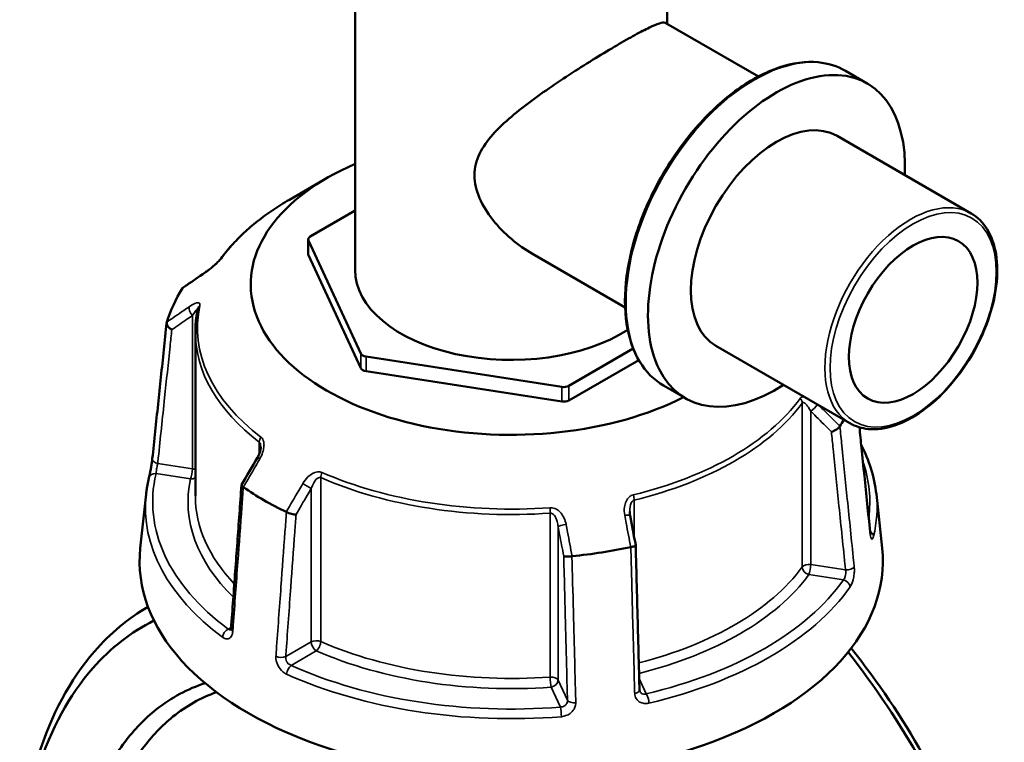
# Model space of a CAD drawing. Header units: millimetres. Extents: x 0 to 904, y 0 to 925.
# Tile 9 of 10: x 654 to 789, y 774 to 874. Entities that reach past the tile are written whole.
import ezdxf

# ---------------------------------------------------------------- set-up
doc = ezdxf.new("R2010")
doc.units = ezdxf.units.MM
doc.layers.add('Visible (ANSI)', color=7, linetype='Continuous', lineweight=50)
doc.layers.add('Visible Narrow (ANSI)', color=7, linetype='Continuous', lineweight=35)

msp = doc.modelspace()

# ---------------------------------------------------------------- linework, layer by layer
at = {"layer": 'Visible (ANSI)'}
for p, q in [((700.24, 880.345), (700.24, 839.202)), ((743.08, 880.345), (743.08, 872.934)), ((755.574, 865.721), (742.879, 873.05)), ((770.531, 864.764), (767.518, 866.504)), ((784.773, 846.943), (766.375, 857.566)), ((696.382, 851.796), (691.214, 848.813)), ((700.24, 847.319), (694.088, 843.767)), ((693.795, 841.358), (693.795, 843.358)), ((693.829, 843.209), (701.028, 827.698)), ((693.829, 841.208), (701.028, 825.698)), ((737.287, 834.047), (724.592, 841.377)), ((678.31, 830.658), (678.31, 808.175)), ((729.566, 823.283), (738.402, 828.385)), ((768.149, 818.148), (749.75, 828.771)), ((701.735, 827.29), (728.6, 823.134)), ((729.566, 821.283), (739.157, 826.82)), ((701.735, 825.289), (728.6, 821.133)), ((745.594, 821.572), (742.581, 823.312)), ((671.552, 808.407), (670.758, 801.015)), ((771.769, 808.407), (772.563, 801.015)), ((671.814, 792.967), (671.771, 792.942))]:
    msp.add_line(p, q, dxfattribs=at)
for centre, major_axis, ratio, start_param, end_param in [((758.062, 843.168), (-12.468, -21.596), 0.5773503, 2.300524, 7.124254), ((758.062, 843.168), (-8.312, -14.397), 0.5773503, 3.1415927, 6.2831853), ((721.66, 837.202), (-35.749, 0), 0.5773503, 5.3548596, 8.5772855), ((694.795, 843.358), (-1, 0), 0.5773503, 5.4977871, 6.5449847), ((694.795, 841.358), (-1, 0), 0.5773503, 0, 0.2617994), ((721.66, 839.202), (-21.42, 0), 0.5773503, 0, 2.4131351), ((11626.35, -9786.865), (-14681.182, 6105.926), 0.7811665, 5.8147921, 5.8150737), ((721.66, 827.2), (-47.999, 0), 0.5773503, 5.9345816, 6.1081903), ((701.993, 827.847), (-1, 0), 0.5773503, 0.2617994, 1.3089969), ((701.993, 825.847), (-1, 0), 0.5773503, 0.2617994, 1.3089969), ((728.859, 823.691), (-1, 0), 0.5773503, 1.3089969, 2.3561945), ((728.859, 821.691), (-1, 0), 0.5773503, 1.3089969, 2.3561945), ((721.66, 827.2), (47.999, 0), 0.5773503, 5.9345816, 5.9689268), ((8670.888, -3836.101), (-8000.893, -13857.955), 0.5773851, 4.7102263, 4.7104977), ((721.66, 827.2), (-47.999, 0), 0.5773503, 0.6985938, 0.8722025), ((-2146.113, -2113.682), (-2409.457, 15580.337), 0.2116443, 4.8677793, 4.8680463), ((721.66, 799.194), (51, 0), 0.5773503, 3.0796893, 6.3450887), ((721.66, 827.2), (-47.999, 0), 0.5773503, 1.7457914, 1.9194)]:
    msp.add_ellipse(centre, major_axis=major_axis, ratio=ratio, start_param=start_param, end_param=end_param, dxfattribs=at)
msp.add_ellipse((776.815, 832.342), major_axis=(6.234, 10.798), ratio=0.5773503, dxfattribs=at)
for points, knots in [([(724.592, 841.377), (723.597, 841.951), (722.609, 842.644), (720.755, 844.222), (719.888, 845.106), (718.391, 846.996), (717.761, 848.002), (716.872, 850.063), (716.616, 851.118), (716.616, 853.214), (716.872, 854.193), (717.761, 856.042), (718.391, 856.914), (719.888, 858.6), (720.755, 859.413), (722.609, 860.993), (723.597, 861.76), (725.539, 863.19), (726.561, 863.908), (728.671, 865.337), (729.758, 866.048), (731.907, 867.42), (732.971, 868.081), (734.988, 869.307), (735.942, 869.873), (737.671, 870.87), (738.474, 871.32), (739.893, 872.077), (740.508, 872.385), (741.526, 872.843), (741.931, 872.992), (742.541, 873.134), (742.748, 873.126), (742.879, 873.05)], [4.474068, 4.474068, 4.474068, 4.474068, 4.859256, 4.859256, 5.2444439, 5.2444439, 5.6296319, 5.6296319, 6.0148198, 6.0148198, 6.4000078, 6.4000078, 6.7851957, 6.7851957, 7.1703837, 7.1703837, 7.5555717, 7.5555717, 7.9222362, 7.9222362, 8.2889007, 8.2889007, 8.6555652, 8.6555652, 9.0222297, 9.0222297, 9.3888943, 9.3888943, 9.7555588, 9.7555588, 10.1222233, 10.1222233, 10.4888878, 10.4888878, 10.4888878, 10.4888878]), ([(742.581, 823.312), (741.251, 824.08), (740.13, 825.206), (738.4, 828.067), (737.803, 829.816), (737.194, 833.775), (737.195, 835.995), (737.802, 840.66), (738.41, 843.106), (740.165, 847.971), (741.311, 850.389), (744.027, 854.96), (745.596, 857.112), (749.002, 860.935), (750.838, 862.606), (754.602, 865.295), (756.529, 866.313), (760.28, 867.579), (762.106, 867.828), (765.143, 867.539), (766.403, 867.148), (767.518, 866.504)], [3.9269908, 3.9269908, 3.9269908, 3.9269908, 4.2347768, 4.2347768, 4.5507237, 4.5507237, 4.8734951, 4.8734951, 5.1967933, 5.1967933, 5.5195183, 5.5195183, 5.8420248, 5.8420248, 6.164815, 6.164815, 6.4881737, 6.4881737, 6.8105371, 6.8105371, 7.0685835, 7.0685835, 7.0685835, 7.0685835]), ([(691.214, 848.813), (690.425, 848.357), (689.666, 847.883), (688.209, 846.902), (687.512, 846.394), (686.186, 845.346), (685.557, 844.807), (684.369, 843.698), (683.811, 843.13), (682.77, 841.966), (682.287, 841.371), (681.843, 840.765)], [3.14159265, 3.14159265, 3.14159265, 3.14159265, 3.21871647, 3.21871647, 3.29584029, 3.29584029, 3.37296411, 3.37296411, 3.45008793, 3.45008793, 3.52721175, 3.52721175, 3.52721175, 3.52721175]), ([(784.773, 846.943), (785.661, 846.431), (786.41, 845.684), (787.577, 843.791), (787.983, 842.632), (788.41, 840.001), (788.418, 838.52), (788.029, 835.406), (787.63, 833.774), (786.47, 830.527), (785.71, 828.913), (783.906, 825.862), (782.863, 824.425), (780.594, 821.87), (779.368, 820.752), (776.85, 818.949), (775.558, 818.265), (773.034, 817.416), (771.801, 817.248), (769.752, 817.449), (768.902, 817.714), (768.149, 818.148)], [0.7853982, 0.7853982, 0.7853982, 0.7853982, 1.0875145, 1.0875145, 1.4010529, 1.4010529, 1.7250479, 1.7250479, 2.0500293, 2.0500293, 2.3741556, 2.3741556, 2.697942, 2.697942, 3.0221488, 3.0221488, 3.3471997, 3.3471997, 3.670655, 3.670655, 3.9269908, 3.9269908, 3.9269908, 3.9269908]), ([(681.843, 840.765), (681.825, 840.74), (681.8, 840.708), (681.731, 840.625), (681.685, 840.571), (681.565, 840.44), (681.488, 840.361), (681.299, 840.172), (681.183, 840.062), (680.907, 839.811), (680.744, 839.671), (680.423, 839.406), (680.264, 839.281), (679.977, 839.066), (679.847, 838.973), (679.724, 838.888)], [0, 0, 0, 0, 0.02448736, 0.02448736, 0.05566303, 0.05566303, 0.09536839, 0.09536839, 0.14762195, 0.14762195, 0.21670515, 0.21670515, 0.28578835, 0.28578835, 0.345416, 0.345416, 0.345416, 0.345416]), ([(678.657, 833.888), (678.611, 833.674), (678.569, 833.46), (678.496, 833.031), (678.463, 832.816), (678.408, 832.385), (678.385, 832.169), (678.348, 831.738), (678.334, 831.522), (678.315, 831.09), (678.31, 830.874), (678.31, 830.658)], [3.80317111, 3.80317111, 3.80317111, 3.80317111, 3.82793505, 3.82793505, 3.85269899, 3.85269899, 3.87746293, 3.87746293, 3.90222688, 3.90222688, 3.92699082, 3.92699082, 3.92699082, 3.92699082]), ([(672.408, 813.295), (672.539, 814.538), (672.67, 815.781), (672.932, 818.267), (673.064, 819.51), (673.326, 821.996), (673.457, 823.239), (673.72, 825.724), (673.851, 826.967), (674.113, 829.453), (674.245, 830.696), (674.376, 831.939)], [1.2046153, 1.2046153, 1.2046153, 1.2046153, 1.6705304, 1.6705304, 2.1364455, 2.1364455, 2.6023606, 2.6023606, 3.0682757, 3.0682757, 3.5341908, 3.5341908, 3.5341908, 3.5341908]), ([(675.081, 830.99), (675.08, 830.991), (675.079, 830.991), (674.963, 831.055), (674.855, 831.131), (674.665, 831.298), (674.584, 831.389), (674.456, 831.577), (674.412, 831.672), (674.368, 831.852), (674.368, 831.936), (674.39, 832.01)], [-0.15371258, -0.15371258, -0.15371258, -0.15371258, -0.15323742, -0.15323742, -0.11409173, -0.11409173, -0.07545617, -0.07545617, -0.03695795, -0.03695795, 0, 0, 0, 0]), ([(766.764, 817.719), (766.722, 817.648), (766.66, 817.575), (766.501, 817.426), (766.404, 817.352), (766.19, 817.218), (766.075, 817.157), (765.838, 817.056), (765.718, 817.016), (765.602, 816.987), (765.601, 816.987), (765.6, 816.987)], [-0.15359506, -0.15359506, -0.15359506, -0.15359506, -0.11655085, -0.11655085, -0.07796276, -0.07796276, -0.03923705, -0.03923705, 0, 0, 0.00047625, 0.00047625, 0.00047625, 0.00047625]), ([(770.914, 803.262), (770.782, 804.545), (770.651, 805.828), (770.389, 808.394), (770.258, 809.677), (769.996, 812.242), (769.864, 813.525), (769.638, 815.736), (769.543, 816.665), (769.449, 817.593)], [1.2046153, 1.2046153, 1.2046153, 1.2046153, 1.6703066, 1.6703066, 2.1359978, 2.1359978, 2.601689, 2.601689, 2.9386476, 2.9386476, 2.9386476, 2.9386476]), ([(687.285, 814.87), (687.285, 814.796), (687.279, 814.712), (687.253, 814.534), (687.234, 814.44), (687.183, 814.246), (687.151, 814.147), (687.078, 813.947), (687.035, 813.847), (686.941, 813.649), (686.89, 813.55), (686.834, 813.454)], [0.13801183, 0.13801183, 0.13801183, 0.13801183, 0.17949263, 0.17949263, 0.22097343, 0.22097343, 0.26245423, 0.26245423, 0.30393503, 0.30393503, 0.34541583, 0.34541583, 0.34541583, 0.34541583]), ([(769.7, 815.131), (770.234, 814.099), (770.672, 813.047), (771.387, 810.803), (771.64, 809.608), (771.769, 808.407)], [5.20761365, 5.20761365, 5.20761365, 5.20761365, 5.31604109, 5.31604109, 5.43588379, 5.43588379, 5.43588379, 5.43588379]), ([(671.944, 810.67), (671.967, 810.767), (671.994, 810.888), (672.057, 811.176), (672.092, 811.346), (672.163, 811.709), (672.199, 811.903), (672.267, 812.292), (672.299, 812.486), (672.354, 812.854), (672.377, 813.027), (672.4, 813.222), (672.404, 813.259), (672.408, 813.295)], [0, 0, 0, 0, 0.05596137, 0.05596137, 0.11691794, 0.11691794, 0.17857848, 0.17857848, 0.2397459, 0.2397459, 0.2998994, 0.2998994, 0.31481354, 0.31481354, 0.31481354, 0.31481354]), ([(671.552, 808.407), (671.568, 808.558), (671.586, 808.71), (671.627, 809.012), (671.649, 809.164), (671.697, 809.466), (671.723, 809.617), (671.78, 809.918), (671.81, 810.069), (671.874, 810.37), (671.908, 810.52), (671.944, 810.67)], [2.418097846, 2.418097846, 2.418097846, 2.418097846, 2.433220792, 2.433220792, 2.448343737, 2.448343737, 2.463466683, 2.463466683, 2.478589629, 2.478589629, 2.493712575, 2.493712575, 2.493712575, 2.493712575]), ([(684.647, 809.66), (684.552, 808.348), (684.456, 807.035), (684.265, 804.411), (684.169, 803.098), (683.978, 800.473), (683.882, 799.161), (683.691, 796.536), (683.596, 795.224), (683.404, 792.599), (683.309, 791.286), (683.213, 789.974)], [0.5787429, 0.5787429, 0.5787429, 0.5787429, 1.0424553, 1.0424553, 1.5061677, 1.5061677, 1.96988, 1.96988, 2.4335924, 2.4335924, 2.8973048, 2.8973048, 2.8973048, 2.8973048]), ([(684.889, 809.388), (684.809, 809.438), (684.748, 809.487), (684.664, 809.581), (684.644, 809.625), (684.648, 809.674), (684.652, 809.685), (684.658, 809.696)], [-0.153594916, -0.153594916, -0.153594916, -0.153594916, -0.116550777, -0.116550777, -0.077962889, -0.077962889, -0.064730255, -0.064730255, -0.064730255, -0.064730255]), ([(692.135, 805.622), (692.134, 805.622), (692.133, 805.622), (692.048, 805.619), (691.948, 805.625), (691.728, 805.656), (691.61, 805.68), (691.366, 805.744), (691.243, 805.783), (691.011, 805.872), (690.904, 805.919), (690.81, 805.969)], [-0.15371258, -0.15371258, -0.15371258, -0.15371258, -0.15323729, -0.15323729, -0.11409168, -0.11409168, -0.07545593, -0.07545593, -0.03695789, -0.03695789, 0, 0, 0, 0]), ([(737.973, 805.513), (737.966, 805.549), (737.96, 805.584), (737.949, 805.655), (737.945, 805.691), (737.936, 805.762), (737.933, 805.797), (737.928, 805.868), (737.926, 805.903), (737.923, 805.973), (737.922, 806.007), (737.922, 806.042)], [0, 0, 0, 0, 0.014604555, 0.014604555, 0.02920911, 0.02920911, 0.043813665, 0.043813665, 0.05841822, 0.05841822, 0.073022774, 0.073022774, 0.073022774, 0.073022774]), ([(770.989, 802.83), (770.989, 802.83), (770.987, 802.835), (770.979, 802.861), (770.971, 802.89), (770.953, 802.977), (770.941, 803.041), (770.925, 803.16), (770.919, 803.21), (770.914, 803.262)], [0.20812264, 0.20812264, 0.20812264, 0.20812264, 0.22489111, 0.22489111, 0.25432414, 0.25432414, 0.2919232, 0.2919232, 0.31481354, 0.31481354, 0.31481354, 0.31481354]), ([(738.745, 801.425), (738.747, 801.414), (738.745, 801.403), (738.724, 801.366), (738.687, 801.338), (738.57, 801.282), (738.491, 801.254), (738.303, 801.202), (738.196, 801.179), (738.08, 801.159)], [-0.13081301, -0.13081301, -0.13081301, -0.13081301, -0.11409174, -0.11409174, -0.0754562, -0.0754562, -0.03695796, -0.03695796, 0, 0, 0, 0]), ([(739.267, 781.565), (739.232, 782.889), (739.197, 784.212), (739.128, 786.859), (739.093, 788.183), (739.024, 790.83), (738.989, 792.153), (738.919, 794.8), (738.885, 796.124), (738.815, 798.771), (738.78, 800.095), (738.745, 801.418)], [1.2046153, 1.2046153, 1.2046153, 1.2046153, 1.665167, 1.665167, 2.1257187, 2.1257187, 2.5862704, 2.5862704, 3.0468221, 3.0468221, 3.5073737, 3.5073737, 3.5073737, 3.5073737]), ([(729.992, 799.908), (729.871, 799.891), (729.748, 799.879), (729.505, 799.864), (729.388, 799.862), (729.18, 799.868), (729.09, 799.876), (728.947, 799.901), (728.894, 799.919), (728.862, 799.94), (728.862, 799.94), (728.861, 799.94)], [-0.15359504, -0.15359504, -0.15359504, -0.15359504, -0.11655084, -0.11655084, -0.07796278, -0.07796278, -0.03923704, -0.03923704, 0, 0, 0.00047627, 0.00047627, 0.00047627, 0.00047627]), ([(671.815, 792.965), (669.104, 791.405), (666.625, 789.345), (661.131, 783.007), (658.52, 778.136), (655.301, 767.788), (654.447, 762.521), (654.25, 756.974), (654.22, 756.13), (654.205, 755.28), (654.206, 754.424)], [0.7804091, 0.7804091, 0.7804091, 0.7804091, 1.0154019, 1.0154019, 1.37379006, 1.37379006, 1.67746339, 1.67746339, 1.67746339, 1.72367387, 1.72367387, 1.72367387, 1.72367387]), ([(685.284, 689.484), (684.121, 690.299), (682.971, 691.174), (678.126, 695.169), (674.601, 698.858), (669.526, 705.482), (667.76, 708.1), (664.504, 713.594), (663.015, 716.469), (660.269, 722.59), (659.033, 725.848), (656.965, 732.459), (656.133, 735.811), (654.472, 744.813), (654.047, 750.448), (654.259, 755.806), (654.47, 761.164), (655.319, 766.243), (658.475, 776.204), (661.019, 780.881), (666.683, 787.336), (669.518, 789.538), (672.633, 791.083)], [-3.05148, -3.05148, -3.05148, -3.05148, -2.964022, -2.964022, -2.6775194, -2.6775194, -2.5089885, -2.5089885, -2.3404576, -2.3404576, -2.1607971, -2.1607971, -1.9811367, -1.9811367, -1.6774634, -1.6774634, -1.6774634, -1.3737901, -1.3737901, -1.0154019, -1.0154019, -0.7429813, -0.7429813, -0.7429813, -0.7429813]), ([(683.213, 789.974), (683.21, 789.926), (683.204, 789.885), (683.19, 789.818), (683.182, 789.793), (683.169, 789.761), (683.165, 789.753), (683.165, 789.753)], [0, 0, 0, 0, 0.031458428, 0.031458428, 0.062916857, 0.062916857, 0.093079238, 0.093079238, 0.093079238, 0.093079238]), ([(767.893, 786.764), (771.619, 782), (775.014, 776.941), (781.368, 765.742), (784.127, 759.579), (787.643, 748.748), (788.641, 743.995), (788.982, 739.676), (789.323, 735.356), (789.007, 731.469), (787.486, 726.251), (786.698, 724.523), (784.703, 721.545), (783.495, 720.294), (781.744, 719.049), (781.376, 718.814), (780.997, 718.595)], [-2.462032, -2.462032, -2.462032, -2.462032, -2.1597208, -2.1597208, -1.8014476, -1.8014476, -1.4977294, -1.4977294, -1.4977294, -1.1940112, -1.1940112, -1.0143978, -1.0143978, -0.8347845, -0.8347845, -0.7891624, -0.7891624, -0.7891624, -0.7891624]), ([(789.115, 738.24), (789.115, 739.342), (789.067, 740.479), (788.969, 741.648), (788.617, 745.843), (787.63, 750.448), (784.189, 760.925), (781.503, 766.874), (775.306, 777.734), (771.97, 782.668), (768.316, 787.302)], [1.4130481, 1.4130481, 1.4130481, 1.4130481, 1.4977294, 1.4977294, 1.4977294, 1.8014476, 1.8014476, 2.1597208, 2.1597208, 2.4662781, 2.4662781, 2.4662781, 2.4662781]), ([(679.653, 782.496), (677.249, 781.728), (674.998, 780.524), (671.374, 777.647), (669.915, 776.132), (667.321, 772.657), (666.188, 770.698), (663.722, 765.134), (662.674, 761.242), (662.14, 757.053), (661.606, 752.863), (661.587, 748.377), (662.706, 738.049), (664.145, 732.157), (668.469, 720.871), (671.366, 715.486), (678.361, 705.835), (682.509, 701.64), (687.95, 697.776), (689.021, 697.088), (690.1, 696.465)], [-2.4983335, -2.4983335, -2.4983335, -2.4983335, -2.2558931, -2.2558931, -2.0652238, -2.0652238, -1.8745545, -1.8745545, -1.5707965, -1.5707965, -1.5707965, -1.2670385, -1.2670385, -0.8856999, -0.8856999, -0.5009854, -0.5009854, -0.0973675, -0.0973675, -0.0000003, -0.0000003, -0.0000003, -0.0000003]), ([(691.736, 699.022), (690.71, 699.614), (689.693, 700.268), (684.522, 703.935), (680.579, 707.912), (673.91, 717.074), (671.139, 722.191), (666.98, 732.941), (665.583, 738.567), (664.467, 748.453), (664.462, 752.757), (664.952, 756.786), (665.441, 760.814), (666.423, 764.566), (668.758, 769.939), (669.835, 771.835), (672.306, 775.201), (673.699, 776.672), (677.049, 779.375), (679.064, 780.501), (681.215, 781.256)], [0.0000003, 0.0000003, 0.0000003, 0.0000003, 0.0973675, 0.0973675, 0.5009854, 0.5009854, 0.8856999, 0.8856999, 1.2670385, 1.2670385, 1.5707965, 1.5707965, 1.5707965, 1.8745545, 1.8745545, 2.0652238, 2.0652238, 2.2558931, 2.2558931, 2.4836821, 2.4836821, 2.4836821, 2.4836821]), ([(739.305, 781.389), (739.301, 781.398), (739.297, 781.407), (739.29, 781.427), (739.286, 781.438), (739.28, 781.46), (739.277, 781.471), (739.273, 781.496), (739.271, 781.509), (739.268, 781.536), (739.267, 781.55), (739.267, 781.565)], [0.24445822, 0.24445822, 0.24445822, 0.24445822, 0.258529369, 0.258529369, 0.272600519, 0.272600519, 0.286671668, 0.286671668, 0.300742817, 0.300742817, 0.314813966, 0.314813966, 0.314813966, 0.314813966])]:
    msp.add_open_spline(points, degree=3, knots=knots, dxfattribs=at)
for points in [[(676.557, 836.679), (676.554, 836.675), (676.551, 836.671), (676.548, 836.666)], [(676.557, 836.679), (676.583, 836.719), (676.618, 836.753), (676.659, 836.782)], [(674.394, 832.025), (674.393, 832.02), (674.391, 832.015), (674.39, 832.01)], [(766.764, 817.719), (766.767, 817.724), (766.77, 817.729), (766.772, 817.734)], [(684.889, 809.388), (684.894, 809.384), (684.9, 809.381), (684.905, 809.377)], [(690.79, 805.979), (690.797, 805.976), (690.803, 805.973), (690.81, 805.969)], [(738.056, 801.154), (738.064, 801.156), (738.072, 801.158), (738.08, 801.159)], [(729.992, 799.908), (730, 799.909), (730.009, 799.91), (730.017, 799.911)]]:
    msp.add_open_spline(points, degree=3, dxfattribs=at)
at = {"layer": 'Visible Narrow (ANSI)'}
for p, q in [((693.829, 841.208), (693.829, 843.209)), ((677.909, 832.933), (677.909, 811.895)), ((701.028, 827.698), (701.028, 825.698)), ((701.735, 825.289), (701.735, 827.29)), ((728.6, 823.134), (728.6, 821.133)), ((729.566, 821.283), (729.566, 823.283)), ((761.592, 820.916), (761.592, 798.434)), ((762.772, 798.767), (762.772, 819.804)), ((687.083, 815.562), (687.083, 813.964)), ((677.909, 811.895), (673.143, 812.633)), ((672.916, 811.254), (677.65, 810.521)), ((695.515, 788.212), (695.515, 810.694)), ((694.205, 809.197), (694.205, 788.16)), ((738.533, 802.547), (738.533, 807.603)), ((727.014, 805.821), (727.014, 783.339)), ((728.104, 782.915), (728.104, 803.953)), ((767.538, 798.03), (762.772, 798.767)), ((762.513, 797.393), (767.247, 796.661)), ((683.226, 790.149), (682.82, 789.915)), ((694.205, 788.16), (690.716, 786.145)), ((691.446, 784.934), (694.912, 786.935)), ((729.381, 780.164), (728.104, 782.915)), ((740.191, 781.039), (739.226, 783.118)), ((727.138, 781.949), (728.406, 779.216))]:
    msp.add_line(p, q, dxfattribs=at)
for centre, major_axis, ratio, start_param, end_param in [((755.05, 844.908), (-12.468, -21.596), 0.5773503, 3.1415927, 6.2831853), ((721.66, 831.235), (43.057, 0), 0.5773503, 2.3561945, 2.7418136), ((776.461, 832.546), (8.312, 14.397), 0.5773503, 0, 3.1415927), ((682.65, 840.174), (-0.807, 0.591), 0.7521134, 6.0009627, 6.2831853), ((680.29, 838.063), (-0.566, 0.824), 0.557115, 0, 0.2527202), ((678.168, 833.491), (-0.566, 0.824), 0.557115, 0.3842372, 1.889275), ((721.66, 831.235), (-43.057, 0), 0.5773503, 6.1593656, 6.9306038), ((679.635, 833.677), (-0.978, 0.211), 0.8102456, 5.6707033, 6.2831853), ((721.66, 830.658), (-43.35, 0), 0.5773503, 0, 0.6474185), ((721.66, 831.235), (-43.057, 0), 0.5773503, 1.9705754, 2.7418136), ((760.671, 821.141), (-0.807, 0.591), 0.7521134, 3.6447682, 4.4301663), ((721.66, 830.658), (43.35, 0), 0.5773503, 5.112168, 5.8834062), ((763.031, 820.362), (-0.706, -0.708), 0.2576092, 0.9548435, 2.363647), ((687.88, 815.911), (0.607, 0.795), 0.6512731, 1.6499882, 2.4353864), ((687.699, 812.953), (-0.865, 0.501), 0.0017704, 5.3936283, 6.2831853), ((673.402, 813.19), (-0.994, 0.105), 0.5936203, 0, 1.3706163), ((721.66, 807.359), (49.209, 0), 0.5773503, 6.2054058, 6.4788735), ((721.66, 807.359), (-49.209, 0), 0.5773503, 6.1456672, 6.9443022), ((672.916, 810.437), (-0.972, 0.233), 0.8087883, 4.9038811, 6.2831853), ((677.65, 811.338), (-0.153, -0.988), 0.2113249, 0.6319143, 2.2027106), ((677.65, 811.338), (-1, 0), 0.5773503, 3.990955, 4.4505896), ((696.118, 811.155), (-0.4, -0.916), 0.492453, 4.6522942, 5.4376924), ((721.66, 831.235), (-43.057, 0), 0.5773503, 0.9233778, 1.694616), ((721.66, 807.359), (-44.35, 0), 0.5773503, 6.1593656, 6.8190563), ((677.65, 811.338), (0.978, -0.211), 0.8102456, 4.8853051, 5.6135457), ((693.497, 809.605), (-0.865, 0.501), 0.0017704, 3.7570734, 5.2621112), ((721.66, 830.658), (43.35, 0), 0.5773503, 4.0649705, 4.8362087), ((721.66, 806.614), (-50.205, 0), 0.5773503, 6.221282, 6.9443022), ((721.66, 808.175), (-43.35, 0), 0.5773503, 0, 0.5021301), ((738.144, 808.135), (0.237, -0.972), 0.3177926, 0.9161026, 1.7015008), ((721.66, 806.614), (50.205, 0), 0.5773503, 6.1456672, 6.3450887), ((726.891, 806.394), (-0.072, 0.997), 0.1008402, 4.0932818, 4.8786799), ((736.99, 805.328), (0.983, 0.186), 0.1515234, 0, 1.2895813), ((729.07, 804.102), (-0.983, -0.186), 0.1515234, 4.562691, 6.0677288), ((769.919, 803.16), (0.995, 0.102), 0.5566555, 6.0469779, 6.2831853), ((770.405, 802.648), (0.972, -0.233), 0.8087883, 0.2787585, 1.2285119), ((762.513, 798.209), (-1, 0), 0.5773503, 4.4505896, 5.8834062), ((762.513, 798.209), (0.153, 0.988), 0.2113249, 3.773507, 5.3443033), ((721.66, 808.175), (-43.35, 0), 0.5773503, 1.9865673, 2.7418136), ((721.66, 807.359), (44.35, 0), 0.5773503, 5.1191525, 5.8834062), ((762.513, 798.209), (0.807, -0.591), 0.7521134, 3.6447682, 5.2155645), ((767.796, 798.587), (0.995, 0.102), 0.5566555, 4.3927873, 5.8801894), ((721.66, 807.359), (49.209, 0), 0.5773503, 5.0984697, 5.8971046), ((767.247, 795.844), (-0.818, 0.576), 0.7563959, 3.7181962, 5.2017261), ((721.66, 806.614), (50.205, 0), 0.5773503, 5.0984697, 5.8971046), ((682.82, 789.098), (0.596, 0.803), 0.6444664, 0.8557592, 2.339289), ((684.211, 789.901), (-0.997, 0.073), 0.524643, 0, 0.7421181), ((694.912, 787.751), (-1, 0), 0.5773503, 4.0649705, 5.4977871), ((694.912, 787.751), (0.5, -0.866), 0.5773503, 3.9269908, 5.4977871), ((694.912, 787.751), (0.4, 0.916), 0.492453, 3.866896, 5.4376924), ((721.66, 808.175), (-43.35, 0), 0.5773503, 0.9233778, 1.694616), ((721.66, 807.359), (44.35, 0), 0.5773503, 4.0649705, 4.8362087), ((690.009, 786.554), (0.997, -0.073), 0.524643, 4.0504992, 5.5379013), ((691.446, 784.118), (-0.41, -0.912), 0.5013279, 3.8721145, 5.3556444), ((721.66, 806.614), (50.205, 0), 0.5773503, 4.0512721, 4.8499071), ((721.66, 807.359), (-49.209, 0), 0.5773503, 0.9096795, 1.7083144), ((727.138, 782.766), (1, 0), 0.5773503, 0.2617994, 1.694616), ((727.138, 782.766), (0.072, -0.997), 0.1008402, 4.0932818, 5.6640781), ((727.138, 782.766), (0.907, 0.421), 0.7886751, 4.3615096, 5.9323059), ((738.267, 781.539), (1, 0.026), 0.5061606, 5.0433355, 6.2831853), ((740.191, 780.223), (0.228, -0.974), 0.3074604, 1.0061095, 2.4896394), ((730.347, 780.313), (-1, -0.026), 0.5061606, 0.2475523, 1.7349544), ((728.406, 778.4), (-0.08, 0.997), 0.1119295, 4.1796972, 5.663227)]:
    msp.add_ellipse(centre, major_axis=major_axis, ratio=ratio, start_param=start_param, end_param=end_param, dxfattribs=at)
msp.add_ellipse((776.815, 832.342), major_axis=(8.062, 13.964), ratio=0.5773503, dxfattribs=at)
for points, knots in [([(679.627, 838.783), (679.842, 838.93), (680.068, 839.097), (680.49, 839.43), (680.684, 839.591), (681.006, 839.873), (681.135, 839.99), (681.394, 840.237), (681.525, 840.367), (681.731, 840.586), (681.812, 840.677), (681.925, 840.814), (681.964, 840.864), (681.999, 840.91)], [-0.345416, -0.345416, -0.345416, -0.345416, -0.25131567, -0.25131567, -0.17440412, -0.17440412, -0.12292214, -0.12292214, -0.06721438, -0.06721438, -0.02585168, -0.02585168, 0, 0, 0, 0]), ([(676.548, 836.666), (677.322, 837.198), (678.096, 837.731), (678.871, 838.263), (679.123, 838.436), (679.375, 838.609), (679.627, 838.783)], [-1.97914638, -1.97914638, -1.97914638, -1.97914638, -1.63999425, -1.63999425, -1.63999425, -1.52956, -1.52956, -1.52956, -1.52956]), ([(677.471, 834.136), (677.219, 833.964), (676.967, 833.791), (676.715, 833.618), (675.941, 833.087), (675.168, 832.556), (674.394, 832.025)], [-2.74524999, -2.74524999, -2.74524999, -2.74524999, -2.63478434, -2.63478434, -2.63478434, -2.29566361, -2.29566361, -2.29566361, -2.29566361]), ([(678.933, 834.305), (678.959, 834.427), (678.952, 834.521), (678.821, 834.752), (678.544, 834.709), (677.994, 834.47), (677.738, 834.32), (677.471, 834.136)], [-0.34541683, -0.34541683, -0.34541683, -0.34541683, -0.28278882, -0.28278882, -0.11734182, -0.11734182, 0, 0, 0, 0]), ([(677.909, 832.933), (678.043, 833.137), (678.171, 833.324), (678.446, 833.697), (678.585, 833.858), (678.638, 833.844), (678.643, 833.84), (678.645, 833.834)], [0, 0, 0, 0, 0.11734182, 0.11734182, 0.28278882, 0.28278882, 0.30141453, 0.30141453, 0.30141453, 0.30141453]), ([(675.081, 830.99), (675.772, 831.464), (676.462, 831.939), (677.153, 832.413), (677.405, 832.587), (677.657, 832.76), (677.909, 832.933)], [2.33212986, 2.33212986, 2.33212986, 2.33212986, 2.63478434, 2.63478434, 2.63478434, 2.74524999, 2.74524999, 2.74524999, 2.74524999]), ([(673.143, 812.633), (673.17, 812.889), (673.198, 813.146), (673.514, 816.144), (673.803, 818.886), (674.093, 821.627), (674.343, 823.993), (674.592, 826.358), (674.922, 829.479), (675.002, 830.234), (675.081, 830.99)], [1.2046153, 1.2046153, 1.2046153, 1.2046153, 1.300862, 1.300862, 2.32853, 2.32853, 2.32853, 3.2152251, 3.2152251, 3.4984336, 3.4984336, 3.4984336, 3.4984336]), ([(761.802, 821.813), (761.76, 821.809), (761.718, 821.803), (761.59, 821.772), (761.509, 821.735), (761.396, 821.647), (761.356, 821.606), (761.322, 821.559)], [-0.086121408, -0.086121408, -0.086121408, -0.086121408, -0.06721438, -0.06721438, -0.025851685, -0.025851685, 0, 0, 0, 0]), ([(761.592, 820.916), (761.609, 820.939), (761.628, 820.957), (761.684, 820.988), (761.724, 820.992), (761.826, 820.974), (761.891, 820.94), (762.02, 820.845), (762.084, 820.786), (762.245, 820.614), (762.341, 820.491), (762.552, 820.188), (762.665, 820.002), (762.772, 819.804)], [0, 0, 0, 0, 0.02585168, 0.02585168, 0.06721438, 0.06721438, 0.12292214, 0.12292214, 0.17440412, 0.17440412, 0.25131567, 0.25131567, 0.345416, 0.345416, 0.345416, 0.345416]), ([(766.772, 817.734), (765.999, 818.504), (765.224, 819.275), (764.45, 820.045), (764.26, 820.235), (764.069, 820.424), (763.878, 820.614)], [-1.97914638, -1.97914638, -1.97914638, -1.97914638, -1.63999425, -1.63999425, -1.63999425, -1.55649971, -1.55649971, -1.55649971, -1.55649971]), ([(762.772, 819.804), (763.024, 819.553), (763.276, 819.302), (763.528, 819.051), (764.219, 818.363), (764.909, 817.675), (765.6, 816.987)], [1.52956, 1.52956, 1.52956, 1.52956, 1.63999425, 1.63999425, 1.63999425, 1.94268014, 1.94268014, 1.94268014, 1.94268014]), ([(768.734, 798.464), (768.707, 798.729), (768.68, 798.994), (768.363, 802.09), (768.073, 804.921), (767.784, 807.751), (767.534, 810.194), (767.284, 812.636), (766.944, 815.959), (766.854, 816.839), (766.764, 817.719)], [-2.8973048, -2.8973048, -2.8973048, -2.8973048, -2.8010582, -2.8010582, -1.7733902, -1.7733902, -1.7733902, -0.8866951, -0.8866951, -0.5671389, -0.5671389, -0.5671389, -0.5671389]), ([(769.42, 817.601), (769.597, 815.874), (769.773, 814.146), (769.95, 812.419), (770.239, 809.588), (770.529, 806.756), (770.845, 803.66), (770.872, 803.395), (770.899, 803.13)], [-2.9555004, -2.9555004, -2.9555004, -2.9555004, -2.3285299, -2.3285299, -2.3285299, -1.3008619, -1.3008619, -1.2046153, -1.2046153, -1.2046153, -1.2046153]), ([(687.155, 813.27), (687.313, 813.543), (687.445, 813.831), (687.625, 814.365), (687.684, 814.61), (687.733, 815.014), (687.739, 815.174), (687.716, 815.499), (687.684, 815.662), (687.585, 815.917), (687.53, 816.017), (687.417, 816.154), (687.369, 816.201), (687.316, 816.242)], [-0.34541583, -0.34541583, -0.34541583, -0.34541583, -0.25081718, -0.25081718, -0.17415567, -0.17415567, -0.12305037, -0.12305037, -0.06721438, -0.06721438, -0.02585168, -0.02585168, 0, 0, 0, 0]), ([(765.6, 816.987), (765.679, 816.207), (765.759, 815.426), (766.089, 812.204), (766.338, 809.761), (766.588, 807.318), (766.878, 804.487), (767.167, 801.656), (767.483, 798.56), (767.511, 798.295), (767.538, 798.03)], [0.6034865, 0.6034865, 0.6034865, 0.6034865, 0.8866951, 0.8866951, 1.7733902, 1.7733902, 1.7733902, 2.8010582, 2.8010582, 2.8973048, 2.8973048, 2.8973048, 2.8973048]), ([(687.083, 815.562), (687.109, 815.542), (687.132, 815.517), (687.187, 815.437), (687.215, 815.374), (687.262, 815.205), (687.278, 815.092), (687.284, 814.937), (687.285, 814.904), (687.285, 814.87)], [0, 0, 0, 0, 0.02585168, 0.02585168, 0.06721438, 0.06721438, 0.12305037, 0.12305037, 0.13801183, 0.13801183, 0.13801183, 0.13801183]), ([(672.916, 811.254), (672.918, 811.313), (672.924, 811.384), (672.947, 811.593), (672.97, 811.744), (673.034, 812.105), (673.077, 812.317), (673.125, 812.546), (673.134, 812.591), (673.143, 812.633)], [0, 0, 0, 0, 0.06043739, 0.06043739, 0.15713721, 0.15713721, 0.28284699, 0.28284699, 0.31481354, 0.31481354, 0.31481354, 0.31481354]), ([(684.905, 809.377), (685.471, 810.356), (686.037, 811.335), (686.602, 812.313), (686.786, 812.632), (686.971, 812.951), (687.155, 813.27)], [-1.97914638, -1.97914638, -1.97914638, -1.97914638, -1.63999115, -1.63999115, -1.63999115, -1.52956, -1.52956, -1.52956, -1.52956]), ([(695.691, 811.406), (695.504, 811.488), (695.293, 811.515), (694.6, 811.441), (694.138, 811.152), (693.482, 810.521), (693.242, 810.207), (693.046, 809.868)], [-0.34541645, -0.34541645, -0.34541645, -0.34541645, -0.27620858, -0.27620858, -0.11734182, -0.11734182, 0, 0, 0, 0]), ([(693.046, 809.868), (692.861, 809.55), (692.677, 809.232), (692.492, 808.913), (691.925, 807.935), (691.357, 806.957), (690.79, 805.979)], [-0.97913562, -0.97913562, -0.97913562, -0.97913562, -0.86870448, -0.86870448, -0.86870448, -0.52954925, -0.52954925, -0.52954925, -0.52954925]), ([(694.205, 809.197), (694.303, 809.479), (694.422, 809.748), (694.748, 810.311), (694.977, 810.588), (695.319, 810.729), (695.423, 810.734), (695.515, 810.694)], [0, 0, 0, 0, 0.11734182, 0.11734182, 0.27620858, 0.27620858, 0.34541645, 0.34541645, 0.34541645, 0.34541645]), ([(683.45, 789.601), (683.47, 789.874), (683.489, 790.146), (683.721, 793.327), (683.932, 796.236), (684.144, 799.145), (684.326, 801.655), (684.509, 804.164), (684.757, 807.579), (684.823, 808.483), (684.889, 809.388)], [-2.8973048, -2.8973048, -2.8973048, -2.8973048, -2.8010583, -2.8010583, -1.7733903, -1.7733903, -1.7733903, -0.8866951, -0.8866951, -0.5671389, -0.5671389, -0.5671389, -0.5671389]), ([(692.135, 805.622), (692.64, 806.495), (693.146, 807.368), (693.651, 808.241), (693.836, 808.56), (694.02, 808.878), (694.205, 809.197)], [0.56601549, 0.56601549, 0.56601549, 0.56601549, 0.86870448, 0.86870448, 0.86870448, 0.97913562, 0.97913562, 0.97913562, 0.97913562]), ([(738.419, 808.336), (738.218, 808.287), (738.032, 808.189), (737.476, 807.721), (737.269, 807.196), (737.148, 806.291), (737.165, 805.902), (737.236, 805.522)], [-0.34541684, -0.34541684, -0.34541684, -0.34541684, -0.28109054, -0.28109054, -0.11734182, -0.11734182, 0, 0, 0, 0]), ([(737.922, 806.042), (737.922, 806.156), (737.926, 806.268), (737.969, 806.788), (738.07, 807.186), (738.343, 807.515), (738.434, 807.579), (738.533, 807.603)], [0.07302277, 0.07302277, 0.07302277, 0.07302277, 0.11734182, 0.11734182, 0.28109054, 0.28109054, 0.34541684, 0.34541684, 0.34541684, 0.34541684]), ([(690.81, 805.969), (690.744, 805.065), (690.678, 804.16), (690.429, 800.747), (690.245, 798.237), (690.062, 795.728), (689.85, 792.819), (689.638, 789.911), (689.406, 786.73), (689.386, 786.458), (689.366, 786.186)], [-3.5347812, -3.5347812, -3.5347812, -3.5347812, -3.2152251, -3.2152251, -2.32853, -2.32853, -2.32853, -1.300862, -1.300862, -1.2046153, -1.2046153, -1.2046153, -1.2046153]), ([(690.716, 786.145), (690.736, 786.418), (690.756, 786.69), (690.987, 789.871), (691.199, 792.78), (691.411, 795.688), (691.594, 798.198), (691.777, 800.707), (692.018, 804.019), (692.076, 804.82), (692.135, 805.622)], [1.2046153, 1.2046153, 1.2046153, 1.2046153, 1.300862, 1.300862, 2.32853, 2.32853, 2.32853, 3.2152251, 3.2152251, 3.4984336, 3.4984336, 3.4984336, 3.4984336]), ([(729.188, 804.277), (729.131, 804.581), (729.036, 804.88), (728.795, 805.393), (728.66, 805.614), (728.387, 805.945), (728.265, 806.069), (727.982, 806.292), (727.82, 806.39), (727.515, 806.511), (727.378, 806.546), (727.153, 806.571), (727.065, 806.572), (726.978, 806.566)], [-0.34541603, -0.34541603, -0.34541603, -0.34541603, -0.25141662, -0.25141662, -0.17445287, -0.17445287, -0.12288915, -0.12288915, -0.06721438, -0.06721438, -0.02585168, -0.02585168, 0, 0, 0, 0]), ([(727.014, 805.821), (727.057, 805.824), (727.1, 805.821), (727.211, 805.796), (727.278, 805.765), (727.428, 805.662), (727.508, 805.581), (727.648, 805.396), (727.708, 805.295), (727.843, 805.025), (727.909, 804.847), (728.028, 804.434), (728.075, 804.195), (728.104, 803.953)], [0, 0, 0, 0, 0.02585168, 0.02585168, 0.06721438, 0.06721438, 0.12288915, 0.12288915, 0.17445287, 0.17445287, 0.25141662, 0.25141662, 0.34541603, 0.34541603, 0.34541603, 0.34541603]), ([(737.236, 805.522), (737.303, 805.164), (737.37, 804.807), (737.437, 804.449), (737.644, 803.351), (737.85, 802.253), (738.056, 801.154)], [-2.9717419, -2.9717419, -2.9717419, -2.9717419, -2.86130766, -2.86130766, -2.86130766, -2.52215552, -2.52215552, -2.52215552, -2.52215552]), ([(730.017, 799.911), (729.809, 801.009), (729.601, 802.106), (729.392, 803.204), (729.324, 803.562), (729.256, 803.919), (729.188, 804.277)], [-1.97914638, -1.97914638, -1.97914638, -1.97914638, -1.64002566, -1.64002566, -1.64002566, -1.52956, -1.52956, -1.52956, -1.52956]), ([(728.104, 803.953), (728.171, 803.595), (728.239, 803.237), (728.306, 802.88), (728.491, 801.9), (728.676, 800.92), (728.861, 799.94)], [1.52956, 1.52956, 1.52956, 1.52956, 1.64002566, 1.64002566, 1.64002566, 1.94268014, 1.94268014, 1.94268014, 1.94268014]), ([(770.899, 803.13), (770.908, 803.042), (770.919, 802.958), (770.978, 802.577), (771.047, 802.369), (771.181, 802.241), (771.242, 802.266), (771.331, 802.43), (771.363, 802.522), (771.391, 802.64)], [-0.31481354, -0.31481354, -0.31481354, -0.31481354, -0.28284699, -0.28284699, -0.15713721, -0.15713721, -0.06043739, -0.06043739, 0, 0, 0, 0]), ([(728.861, 799.94), (728.883, 799.126), (728.904, 798.312), (728.992, 794.95), (729.059, 792.402), (729.126, 789.854), (729.204, 786.9), (729.281, 783.947), (729.366, 780.717), (729.373, 780.441), (729.381, 780.164)], [0.6034865, 0.6034865, 0.6034865, 0.6034865, 0.8866951, 0.8866951, 1.7733902, 1.7733902, 1.7733902, 2.8010582, 2.8010582, 2.8973048, 2.8973048, 2.8973048, 2.8973048]), ([(738.08, 801.159), (738.104, 800.241), (738.128, 799.322), (738.219, 795.855), (738.285, 793.307), (738.352, 790.759), (738.429, 787.805), (738.506, 784.852), (738.59, 781.622), (738.597, 781.345), (738.605, 781.069)], [-3.5347812, -3.5347812, -3.5347812, -3.5347812, -3.2152251, -3.2152251, -2.32853, -2.32853, -2.32853, -1.300862, -1.300862, -1.2046153, -1.2046153, -1.2046153, -1.2046153]), ([(730.523, 779.819), (730.516, 780.095), (730.508, 780.372), (730.423, 783.602), (730.345, 786.555), (730.267, 789.508), (730.2, 792.056), (730.132, 794.604), (730.041, 798.071), (730.016, 798.989), (729.992, 799.908)], [-2.8973048, -2.8973048, -2.8973048, -2.8973048, -2.8010582, -2.8010582, -1.7733902, -1.7733902, -1.7733902, -0.8866951, -0.8866951, -0.5671389, -0.5671389, -0.5671389, -0.5671389]), ([(767.538, 798.03), (767.549, 797.974), (767.557, 797.915), (767.572, 797.754), (767.573, 797.65), (767.557, 797.407), (767.534, 797.268), (767.442, 796.942), (767.353, 796.771), (767.247, 796.661)], [0, 0, 0, 0, 0.03982627, 0.03982627, 0.1035483, 0.1035483, 0.18638694, 0.18638694, 0.31481104, 0.31481104, 0.31481104, 0.31481104]), ([(768.17, 795.699), (768.334, 795.932), (768.481, 796.284), (768.65, 796.945), (768.699, 797.224), (768.748, 797.71), (768.757, 797.919), (768.752, 798.237), (768.745, 798.354), (768.734, 798.464)], [-0.31481104, -0.31481104, -0.31481104, -0.31481104, -0.18638694, -0.18638694, -0.1035483, -0.1035483, -0.03982627, -0.03982627, 0, 0, 0, 0]), ([(682.033, 788.816), (682.08, 788.781), (682.128, 788.75), (682.402, 788.592), (682.631, 788.549), (682.982, 788.642), (683.116, 788.738), (683.298, 788.99), (683.36, 789.127), (683.425, 789.383), (683.442, 789.489), (683.45, 789.601)], [-0.31481112, -0.31481112, -0.31481112, -0.31481112, -0.29222008, -0.29222008, -0.18520991, -0.18520991, -0.1028944, -0.1028944, -0.03957477, -0.03957477, 0, 0, 0, 0]), ([(683.182, 789.795), (683.179, 789.794), (683.177, 789.793), (683.081, 789.767), (682.977, 789.792), (682.86, 789.879), (682.839, 789.896), (682.82, 789.915)], [0.18243851, 0.18243851, 0.18243851, 0.18243851, 0.18520991, 0.18520991, 0.29222008, 0.29222008, 0.31481112, 0.31481112, 0.31481112, 0.31481112]), ([(689.366, 786.186), (689.337, 785.784), (689.442, 785.317), (689.828, 784.578), (690.056, 784.288), (690.48, 783.927), (690.656, 783.815), (690.835, 783.735)], [-0.31481287, -0.31481287, -0.31481287, -0.31481287, -0.1729885, -0.1729885, -0.06653404, -0.06653404, 0, 0, 0, 0]), ([(691.446, 784.934), (691.349, 784.968), (691.255, 785.019), (691.031, 785.188), (690.915, 785.329), (690.729, 785.698), (690.687, 785.936), (690.716, 786.145)], [0, 0, 0, 0, 0.06653404, 0.06653404, 0.1729885, 0.1729885, 0.31481287, 0.31481287, 0.31481287, 0.31481287]), ([(738.605, 781.069), (738.611, 780.819), (738.679, 780.581), (738.946, 780.142), (739.164, 779.954), (739.634, 779.75), (739.866, 779.705), (740.258, 779.707), (740.412, 779.725), (740.566, 779.761)], [-0.31481397, -0.31481397, -0.31481397, -0.31481397, -0.2278058, -0.2278058, -0.12655878, -0.12655878, -0.04867645, -0.04867645, 0, 0, 0, 0]), ([(740.191, 781.039), (740.118, 781.016), (740.045, 781.002), (739.857, 780.992), (739.746, 781.011), (739.518, 781.108), (739.41, 781.204), (739.326, 781.346), (739.315, 781.367), (739.305, 781.389)], [0, 0, 0, 0, 0.04867645, 0.04867645, 0.12655878, 0.12655878, 0.2278058, 0.2278058, 0.24445822, 0.24445822, 0.24445822, 0.24445822]), ([(729.381, 780.164), (729.384, 780.103), (729.38, 780.043), (729.353, 779.886), (729.32, 779.792), (729.207, 779.592), (729.117, 779.491), (728.839, 779.288), (728.625, 779.219), (728.406, 779.216)], [0, 0, 0, 0, 0.03986256, 0.03986256, 0.10364264, 0.10364264, 0.18655676, 0.18655676, 0.31481094, 0.31481094, 0.31481094, 0.31481094]), ([(728.543, 777.901), (728.975, 777.936), (729.404, 778.095), (729.965, 778.512), (730.15, 778.714), (730.384, 779.106), (730.455, 779.288), (730.516, 779.588), (730.526, 779.704), (730.523, 779.819)], [-0.31481094, -0.31481094, -0.31481094, -0.31481094, -0.18655676, -0.18655676, -0.10364264, -0.10364264, -0.03986256, -0.03986256, 0, 0, 0, 0])]:
    msp.add_open_spline(points, degree=3, knots=knots, dxfattribs=at)

doc.saveas('drawing.dxf')
